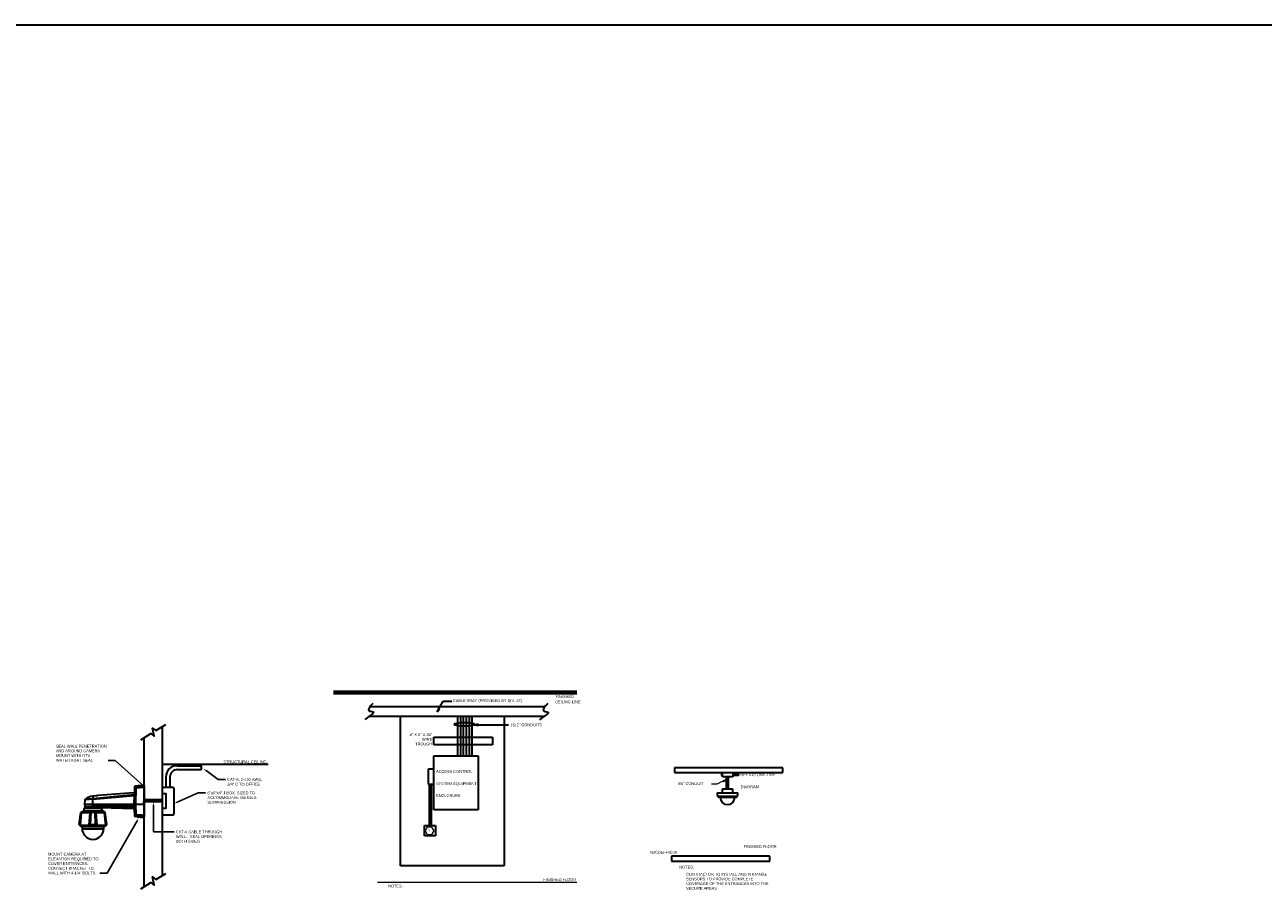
# Model space of a CAD drawing. Header units: inches. Extents: x 19734 to 55198, y -1945 to 10268.
# Tile 14 of 53: x 43579 to 47604, y 388 to 3197. Entities that reach past the tile are written whole.
import ezdxf
from ezdxf import colors
from ezdxf.entities.mleader import LeaderData, LeaderLine
from ezdxf.math import Vec2, Vec3

# ---------------------------------------------------------------- set-up
doc = ezdxf.new("R2010")
doc.units = ezdxf.units.IN
doc.header["$MEASUREMENT"] = 0
for name, color, linetype, lineweight in [('A-DETL-THIN', 7, 'Continuous', 9), ('A-DETL-WIDE', 7, 'Continuous', 70), ('E-ARIAL-TEXT', 7, 'Continuous', 25), ('G-ANNO-NOTE', 7, 'Continuous', 35), ('G-ANNO-SYMB', 7, 'Continuous', 30), ('G-ANNO-TEXT', 7, 'Continuous', 40)]:
    doc.layers.add(name, color=color, linetype=linetype, lineweight=lineweight)
doc.styles.add('Arial', font='arial.ttf', dxfattribs={"height": 0.125})
doc.styles.add('Arial_1', font='arial.ttf', dxfattribs={"height": 9})
doc.styles.add('Arial_2', font='arial.ttf', dxfattribs={"height": 1.5})
doc.styles.add('Arial_6', font='arial.ttf', dxfattribs={"height": 0.125})

# ---------------------------------------------------------------- blocks, each defined once
blk = doc.blocks.new('KET NOTE')
at = {"layer": 'G-ANNO-NOTE', "lineweight": 20}
for p, q in [((25.664, 21.22), (25.592, 21.095)), ((25.592, 21.095), (25.664, 20.97)), ((25.809, 21.22), (25.664, 21.22)), ((25.664, 20.97), (25.809, 20.97)), ((25.809, 21.22), (25.881, 21.095)), ((25.881, 21.095), (25.809, 20.97))]:
    blk.add_line(p, q, dxfattribs=at)

msp = doc.modelspace()

# ---------------------------------------------------------------- hatches: boundary and pattern name
at = {"layer": 'G-ANNO-NOTE'}
for points in [[(44918.97774, 963.92958), (44926.76323, 973.30297), (44923.08782, 975.40047)], [(45040.25235, 922.15605), (45052.25223, 920.04014), (45052.25223, 924.27195)]]:
    msp.add_hatch(color=256, dxfattribs=at).paths.add_polyline_path(points)
at = {"layer": 'G-ANNO-NOTE', "lineweight": 20}
msp.add_hatch(color=256, dxfattribs=at).paths.add_polyline_path([(45857.17083, 743.1859), (45848.49475, 740.51609), (45849.48138, 738.36152)])

# ---------------------------------------------------------------- linework, layer by layer
at = {"layer": 'A-DETL-THIN'}
msp.add_line((45372.64026, 409.49304), (44724.64674, 409.49304), dxfattribs=at)
at = {"layer": 'A-DETL-WIDE'}
msp.add_line((45372.64026, 1027.48686), (44581.85142, 1027.48686), dxfattribs=at)
at = {"layer": 'G-ANNO-NOTE'}
for p, q in [((44918.97774, 963.92958), (44938.91957, 998.87311)), ((44923.08782, 975.40047), (44918.97774, 963.92958)), ((44918.97774, 963.92958), (44926.76323, 973.30297)), ((44926.76323, 973.30297), (44923.08782, 975.40047)), ((44938.91957, 998.87311), (44966.62147, 998.87311)), ((45052.25223, 924.27195), (45040.25235, 922.15605)), ((45040.25235, 922.15605), (45052.25223, 920.04014)), ((45040.25235, 922.15605), (45150.96328, 922.15605)), ((45052.25223, 920.04014), (45052.25223, 924.27195))]:
    msp.add_line(p, q, dxfattribs=at)
at = {"layer": 'G-ANNO-NOTE', "lineweight": 20}
for p, q in [((45827.34309, 729.52703), (45810.6869, 729.52703)), ((45857.17083, 743.1859), (45827.34309, 729.52703)), ((45857.17083, 743.1859), (45848.49475, 740.51609)), ((45848.49475, 740.51609), (45849.48138, 738.36152)), ((45849.48138, 738.36152), (45857.17083, 743.1859))]:
    msp.add_line(p, q, dxfattribs=at)
at = {"layer": 'G-ANNO-NOTE'}
msp.add_lwpolyline([(40009.21969, 3197.01748), (51081.45027, 3197.01748), (51081.45027, -1945.46492), (40009.21969, -1945.46492)], close=True, dxfattribs=at)
at = {"layer": 'G-ANNO-SYMB'}
for p, q in [((44701.85022, 981.84805), (45268.45965, 981.84805)), ((45264.34459, 949.48764), (44697.35026, 949.48764)), ((45265.84458, 949.48764), (44701.85022, 949.48764)), ((44799.87883, 463.4925), (44799.87883, 949.48764)), ((44986.35308, 821.10339), (44986.35308, 949.48764)), ((44995.65299, 821.10339), (44995.65299, 949.48764)), ((45004.9529, 821.10339), (45004.9529, 949.48764)), ((45014.2528, 821.10339), (45014.2528, 949.48764)), ((45023.55271, 821.10339), (45023.55271, 949.48764)), ((45032.85262, 821.10339), (45032.85262, 949.48764)), ((45136.23911, 949.48764), (45136.23911, 463.4925)), ((44026.10391, 432.57265), (44026.10391, 916.52065)), ((43966.89743, 396.53617), (43966.89743, 880.48417)), ((44907.87775, 881.68413), (45098.85196, 881.68413)), ((44907.87775, 857.10303), (44907.87775, 881.68413)), ((45098.85196, 857.10303), (44907.87775, 857.10303)), ((45098.85196, 881.68413), (45098.85196, 857.10303)), ((44907.87775, 821.10339), (45051.87631, 821.10339)), ((44907.87775, 645.87621), (44907.87775, 821.10339)), ((45051.87631, 821.10339), (45051.87631, 645.87621)), ((44026.10391, 793.77016), (44369.83177, 793.77016)), ((44073.90341, 789.37481), (44151.57399, 789.37481)), ((44073.90341, 776.44772), (44151.57399, 776.44772)), ((44907.87775, 777.64089), (44889.87793, 777.64089)), ((44889.87793, 777.64089), (44889.87793, 729.64137)), ((46041.87177, 782.67487), (45690.42228, 782.67487)), ((45690.42228, 782.67487), (45690.42228, 767.17756)), ((45690.42228, 767.17756), (46041.87177, 767.17756)), ((45845.94795, 767.17756), (45880.04634, 767.17756)), ((45845.94795, 753.13168), (45845.94795, 767.17756)), ((45880.04634, 767.17756), (45880.04634, 753.13168)), ((46041.87177, 767.17756), (46041.87177, 782.67487)), ((43965.84198, 724.81135), (43965.84198, 724.10162)), ((44037.25133, 752.72272), (44037.25133, 719.68881)), ((44050.50271, 752.58456), (44050.50271, 719.68881)), ((44889.87793, 729.64137), (44907.87775, 729.64137)), ((44892.8779, 729.64137), (44892.8779, 594.64272)), ((44898.87784, 729.64137), (44898.87784, 594.64272)), ((45845.94795, 764.17675), (45843.26527, 764.17675)), ((45843.26527, 764.17675), (45843.26527, 757.02226)), ((45843.26527, 757.02226), (45845.94795, 757.02226)), ((45845.94795, 757.02226), (45845.94795, 764.17675)), ((45880.04634, 753.13168), (45845.94795, 753.13168)), ((45859.57495, 714.3746), (45859.57495, 753.13168)), ((45865.57489, 714.3746), (45865.57489, 753.13168)), ((45882.72902, 764.17675), (45880.04634, 764.17675)), ((45880.04634, 764.17675), (45880.04634, 757.02226)), ((45880.04634, 757.02226), (45882.72902, 757.02226)), ((45882.72902, 757.02226), (45882.72902, 764.17675)), ((45897.48634, 763.59183), (45882.72902, 763.59183)), ((45897.48634, 757.59189), (45882.72902, 757.59189)), ((43938.73059, 717.43023), (43937.16921, 665.47857)), ((43938.58865, 720.41107), (43938.44671, 720.12718)), ((43938.44671, 720.12718), (43938.44671, 719.5594)), ((43938.44671, 719.5594), (43938.58865, 719.41746)), ((43938.73059, 720.8369), (43938.58865, 720.41107)), ((43938.58865, 719.41746), (43938.58865, 719.13357)), ((43938.58865, 719.13357), (43938.73059, 718.56579)), ((43939.01448, 721.12079), (43938.73059, 720.8369)), ((43938.73059, 718.56579), (43938.73059, 717.43023)), ((43939.29837, 721.54662), (43939.01448, 721.12079)), ((43939.72421, 721.68857), (43939.29837, 721.54662)), ((43940.15004, 721.83051), (43939.72421, 721.68857)), ((43940.43393, 721.97246), (43940.15004, 721.83051)), ((43965.84198, 724.10162), (43940.43393, 721.97246)), ((44026.10391, 719.68881), (44060.69181, 719.68881)), ((44063.12514, 717.25548), (44063.12514, 631.83782)), ((45828.7517, 701.42978), (45896.14387, 701.42978)), ((45830.15678, 688.85689), (45833.13988, 686.7681)), ((45894.73879, 688.85689), (45830.15678, 688.85689)), ((45833.13988, 686.7681), (45891.75569, 686.7681)), ((45845.94795, 701.42978), (45845.94795, 714.3746)), ((45845.94795, 714.3746), (45878.94762, 714.3746)), ((45878.94762, 714.3746), (45878.94762, 701.42978)), ((45891.75569, 686.7681), (45894.73879, 688.85689)), ((43937.16921, 665.47857), (43937.16921, 664.48496)), ((45051.87631, 645.87621), (44907.87775, 645.87621)), ((44026.10391, 629.40448), (44060.69181, 629.40448)), ((44877.87805, 594.64272), (44913.87769, 594.64272)), ((44877.87805, 561.64305), (44877.87805, 594.64272)), ((44913.87769, 594.64272), (44913.87769, 561.64305)), ((44913.87769, 561.64305), (44877.87805, 561.64305)), ((46000.20881, 494.85319), (45680.37133, 494.85319)), ((45680.37133, 494.85319), (45680.37133, 479.35588)), ((46000.20881, 479.35588), (46000.20881, 494.85319)), ((45136.23911, 463.4925), (44799.87883, 463.4925)), ((45680.37133, 479.35588), (46000.20881, 479.35588))]:
    msp.add_line(p, q, dxfattribs=at)
at = {"layer": 'G-ANNO-SYMB', "ltscale": 0.02}
for p, q in [((44026.10391, 677.90919), (43966.89743, 677.90919)), ((44026.10391, 671.93134), (43966.89743, 671.93134))]:
    msp.add_line(p, q, dxfattribs=at)
at = {"layer": 'G-ANNO-SYMB'}
for points in [[(43955.62381, 873.6224), (43988.70598, 893.75811), (43999.12075, 885.42239), (43993.88059, 911.58243), (44004.29536, 903.24671), (44037.37753, 923.38242)], [(43965.98393, 724.6694), (43965.84198, 724.81135), (43960.73198, 724.52746), (43955.62198, 724.24357), (43950.65393, 723.81773), (43945.96976, 723.3919), (43941.42754, 722.96607), (43937.59504, 722.54023), (43937.31115, 722.54023), (43937.02726, 722.39829), (43936.60143, 722.25635), (43936.31754, 722.1144), (43936.17559, 721.83051), (43935.89171, 721.54662), (43935.74976, 721.26273), (43935.60782, 720.97885), (43935.46587, 720.55301), (43935.46587, 720.26912), (43934.89809, 703.51968), (43936.45948, 696.84829), (43936.60143, 695.85468), (43936.74337, 694.86107), (43936.74337, 692.7319)], [(43966.12587, 724.6694), (43966.12587, 673.42746)], [(43932.62698, 701.24857), (43934.33032, 694.86107), (43800.05087, 681.94412), (43800.19282, 680.24079), (43934.33032, 692.7319), (43933.47865, 665.47857), (43933.47865, 664.48496)], [(43809.70309, 691.4544), (43809.13532, 691.4544), (43800.05087, 690.74468), (43800.05087, 681.94412)], [(43809.13532, 691.4544), (43809.13532, 691.59635)], [(43934.89809, 703.51968), (43934.89809, 703.09385), (43934.75615, 702.80996), (43934.61421, 702.52607), (43934.47226, 702.10023), (43934.18837, 701.95829), (43933.90448, 701.6744), (43933.62059, 701.53246), (43933.33671, 701.39051), (43933.05282, 701.24857), (43932.62698, 701.24857), (43816.23254, 692.02218), (43815.66476, 691.88023), (43812.68393, 691.59635), (43809.84504, 691.4544)], [(43936.45948, 696.84829), (43936.45948, 696.42246), (43936.31754, 696.13857), (43936.03365, 695.71273), (43935.74976, 695.42885), (43935.46587, 695.14496), (43935.04004, 695.00301), (43934.75615, 694.86107), (43934.33032, 694.86107), (43934.47226, 694.29329), (43934.47226, 693.72551), (43934.33032, 692.7319), (43936.74337, 692.7319), (43935.89171, 664.48496)], [(43935.46587, 720.26912), (43938.44671, 719.70135)], [(43937.59504, 722.54023), (43940.43393, 721.97246), (43940.57587, 721.40468), (43940.71782, 720.8369), (43940.71782, 719.70135), (43940.85976, 717.43023), (43938.73059, 717.43023)], [(43937.87893, 627.29551), (43937.87893, 626.86968), (43938.02087, 626.44385), (43938.16282, 626.15996), (43938.44671, 625.73412), (43938.73059, 625.45023), (43939.15643, 625.30829), (43939.58226, 625.16635), (43940.00809, 625.0244), (43940.00809, 625.59218), (43940.15004, 626.15996), (43940.15004, 627.29551), (43940.29198, 629.56662), (43939.29837, 663.77523), (43939.29837, 664.05912), (43939.29837, 664.48496), (43939.29837, 665.47857), (43940.85976, 717.43023), (43965.84198, 719.41746), (43965.84198, 724.10162)], [(43965.98393, 723.81773), (43965.84198, 723.95968)], [(43965.84198, 719.41746), (43965.84198, 622.61135)], [(43966.12587, 719.41746), (43965.84198, 719.41746)], [(43966.12587, 722.25635), (43966.55171, 722.25635), (43966.55171, 714.87523), (43966.55171, 714.73329), (43966.40976, 714.59135), (43966.12587, 714.4494)], [(43966.97754, 714.87523), (43966.12587, 714.87523)], [(43966.97754, 712.60412), (43966.69365, 713.45579), (43966.12587, 714.16551)], [(43966.55171, 713.88162), (43966.55171, 626.01801), (43966.12587, 626.01801)], [(43966.55171, 722.1144), (43966.97754, 721.68857), (43966.97754, 626.44385), (43966.55171, 626.01801)], [(43844.43893, 598.13607), (43838.84226, 637.0694), (43838.76115, 637.31273), (43838.59893, 637.47496), (43838.43671, 637.71829), (43838.27448, 637.7994), (43838.92337, 637.7994), (43830.00115, 642.34162), (43770.38448, 642.34162), (43773.06115, 652.15607), (43827.32448, 652.15607), (43830.00115, 642.34162)], [(43773.95337, 653.04829), (43773.46671, 652.72385), (43773.14226, 652.15607)], [(43773.22337, 663.77523), (43773.50726, 656.9619), (43800.05087, 656.9619), (43800.05087, 663.77523), (43800.05087, 664.05912), (43800.05087, 680.09885), (43799.90893, 681.94412), (43800.05087, 682.08607)], [(43799.90893, 681.94412), (43787.27587, 680.80857), (43774.50087, 679.53107), (43774.35893, 679.24718), (43774.07504, 678.96329), (43773.93309, 678.6794), (43773.79115, 678.25357), (43773.79115, 677.82773), (43773.22337, 664.48496), (43965.70004, 664.48496)], [(43773.22337, 663.77523), (43965.84198, 663.77523)], [(43773.50726, 663.91718), (43773.36532, 663.77523)], [(43773.50726, 664.05912), (43965.84198, 664.05912), (43965.84198, 663.77523), (43965.84198, 627.72135), (43965.84198, 623.17912), (43965.84198, 622.75329), (43965.70004, 622.4694), (43965.27421, 622.18551), (43964.13865, 621.75968), (43954.34448, 622.32746), (43964.28059, 621.75968), (43964.28059, 621.90162), (43964.13865, 621.90162)], [(43773.64921, 656.9619), (43773.93309, 655.96829), (43774.78476, 655.11662), (43775.92032, 654.83273)], [(43800.05087, 680.09885), (43787.70171, 679.10523), (43775.35254, 677.96968), (43773.79115, 677.82773)], [(43824.81004, 653.61607), (43775.57559, 653.61607), (43773.95337, 653.04829), (43826.43226, 653.04829), (43824.81004, 653.61607), (43824.48559, 653.69718), (43775.90004, 653.69718), (43775.57559, 653.61607)], [(43774.50087, 664.05912), (43774.50087, 664.48496)], [(43775.92032, 654.69079), (43800.05087, 654.69079), (43800.19282, 654.69079), (43800.05087, 654.69079), (43800.05087, 655.96829)], [(43778.04948, 653.27135), (43777.90754, 653.98107), (43777.33976, 654.54885), (43776.63004, 654.69079)], [(43780.03671, 653.27135), (43779.75282, 653.41329), (43779.61087, 653.69718), (43779.46893, 653.55523), (43779.32698, 653.27135), (43779.32698, 653.69718), (43779.18504, 654.12301), (43778.90115, 654.4069), (43778.47532, 654.54885), (43778.04948, 654.69079)], [(43778.19143, 652.84551), (43778.61726, 652.41968)], [(43805.44476, 654.69079), (43805.30282, 654.54885), (43805.16087, 654.4069), (43805.16087, 653.27135), (43804.73504, 653.55523), (43804.30921, 653.55523), (43800.19282, 653.69718), (43779.61087, 653.69718), (43779.46893, 653.98107), (43779.18504, 654.4069), (43778.75921, 654.69079), (43778.33337, 654.69079)], [(43778.61726, 652.27773), (43780.17865, 652.27773), (43780.17865, 652.41968), (43780.32059, 652.56162), (43780.32059, 652.84551), (43779.89476, 652.84551), (43779.32698, 652.84551), (43779.32698, 652.56162), (43779.46893, 652.41968), (43779.61087, 652.41968), (43779.75282, 652.27773), (43779.89476, 652.56162), (43779.89476, 652.84551), (43779.89476, 652.98746), (43780.03671, 653.1294), (43780.03671, 653.27135), (43804.16726, 653.27135), (43804.30921, 653.27135), (43804.45115, 653.1294), (43804.59309, 652.98746), (43804.59309, 652.84551), (43804.73504, 652.56162), (43805.01893, 652.27773), (43804.87698, 652.41968), (43804.73504, 652.56162), (43804.73504, 652.70357), (43804.73504, 652.84551), (43804.59309, 652.84551)], [(43780.17865, 652.41968), (43780.60448, 652.70357)], [(43780.60448, 652.84551), (43780.32059, 652.84551), (43780.32059, 653.1294), (43780.46254, 653.27135)], [(43780.60448, 652.56162), (43780.60448, 652.84551), (43780.60448, 653.27135), (43780.74643, 653.27135)], [(43785.14671, 653.27135), (43785.14671, 652.70357), (43782.30782, 652.70357), (43782.30782, 653.27135)], [(43782.30782, 652.70357), (43782.59171, 652.27773), (43784.86282, 652.27773), (43785.14671, 652.70357)], [(43933.47865, 663.77523), (43933.76254, 656.39412), (43905.79948, 656.53607), (43903.81226, 656.53607), (43800.05087, 656.9619), (43800.05087, 657.10385), (43800.05087, 656.39412), (43800.05087, 655.96829), (43800.19282, 654.69079)], [(43800.05087, 654.69079), (43800.05087, 654.54885), (43800.19282, 653.69718)], [(43800.19282, 656.9619), (43800.19282, 656.25218), (43800.19282, 655.96829)], [(43824.60726, 653.98107), (43819.49726, 654.26496), (43819.07143, 654.26496), (43815.66476, 654.4069), (43810.55476, 654.54885), (43805.44476, 654.69079), (43804.45115, 654.69079), (43800.19282, 654.69079), (43933.33671, 654.12301), (43933.76254, 654.12301), (43934.18837, 653.98107), (43934.61421, 653.83912), (43935.04004, 653.55523), (43935.32393, 653.1294), (43935.46587, 652.84551), (43935.60782, 652.41968), (43935.74976, 651.99385), (43934.04643, 648.44523), (43934.89809, 626.58579), (43935.18198, 625.59218), (43935.89171, 624.88246), (43936.88532, 624.45662)], [(43804.45115, 654.69079), (43804.45115, 654.54885), (43804.30921, 654.4069), (43804.30921, 653.55523), (43804.30921, 653.41329), (43804.16726, 653.27135), (43804.45115, 653.1294), (43804.59309, 652.98746), (43804.59309, 652.84551), (43804.59309, 652.70357), (43804.87698, 652.41968), (43805.01893, 652.41968), (43804.87698, 652.41968)], [(43805.30282, 652.84551), (43804.73504, 652.84551), (43804.59309, 652.98746), (43804.59309, 653.1294), (43804.45115, 653.27135), (43804.30921, 653.27135)], [(43818.07782, 652.84551), (43817.93587, 652.84551), (43817.79393, 652.41968), (43817.65198, 652.41968), (43817.51004, 652.27773), (43805.01893, 652.27773), (43804.73504, 652.41968), (43804.59309, 652.56162)], [(43805.01893, 652.41968), (43805.16087, 652.41968)], [(43819.07143, 654.26496), (43818.64559, 654.26496), (43818.21976, 653.98107), (43818.07782, 653.55523), (43817.93587, 653.1294), (43817.93587, 652.84551), (43805.30282, 652.84551), (43805.16087, 652.98746), (43805.16087, 653.27135), (43811.54837, 653.1294), (43817.93587, 652.84551), (43818.07782, 653.1294), (43818.21976, 653.27135), (43818.36171, 653.55523), (43818.50365, 653.55523), (43822.47809, 653.41329), (43823.47171, 653.41329), (43824.60726, 653.98107), (43931.77532, 650.71635), (43933.33671, 654.12301), (43933.47865, 654.4069), (43933.62059, 654.69079), (43933.76254, 655.25857), (43933.76254, 656.39412), (43936.03365, 656.39412)], [(43805.16087, 652.70357), (43805.16087, 652.84551)], [(43805.16087, 652.27773), (43805.16087, 652.56162), (43805.30282, 652.70357)], [(43817.93587, 652.70357), (43817.93587, 652.84551), (43817.93587, 652.70357), (43817.51004, 652.41968)], [(43817.93587, 652.56162), (43817.79393, 652.41968), (43817.65198, 652.27773)], [(43818.07782, 653.1294), (43818.21976, 653.27135), (43818.21976, 653.41329)], [(43818.07782, 652.98746), (43818.07782, 653.1294), (43818.07782, 653.27135)], [(43823.32976, 653.41329), (43823.04587, 653.27135), (43818.21976, 653.27135), (43818.36171, 653.41329), (43818.50365, 653.55523), (43818.64559, 653.83912), (43818.92948, 654.12301), (43819.21337, 654.26496), (43819.49726, 654.26496)], [(43827.24337, 652.15607), (43826.91893, 652.72385), (43826.43226, 653.04829)], [(43933.47865, 664.05912), (43933.47865, 663.77523), (43935.89171, 663.77523), (43936.03365, 656.39412), (43936.03365, 652.98746), (43935.89171, 652.41968), (43935.74976, 651.99385)], [(43934.04643, 664.05912), (43934.04643, 664.48496)], [(43939.29837, 663.77523), (43937.16921, 663.77523), (43938.16282, 629.56662), (43938.16282, 628.43107), (43938.02087, 627.86329), (43938.02087, 627.5794), (43937.87893, 627.43746), (43937.87893, 627.29551), (43934.89809, 626.58579)], [(43936.03365, 664.05912), (43935.89171, 663.91718), (43935.89171, 663.77523)], [(43936.60143, 664.05912), (43936.60143, 664.48496)], [(43937.31115, 664.05912), (43937.16921, 663.91718), (43937.16921, 663.77523)], [(43938.02087, 664.05912), (43938.02087, 664.48496)], [(43965.84198, 665.19468), (43966.12587, 665.19468), (43966.12587, 622.89523), (43966.12587, 622.75329), (43966.12587, 622.61135), (43965.98393, 622.32746), (43965.84198, 622.32746), (43965.55809, 622.32746), (43965.84198, 622.32746), (43965.84198, 622.4694), (43965.84198, 622.61135), (43965.84198, 622.75329)], [(43965.70004, 664.6269), (43965.84198, 664.76885), (43965.98393, 673.42746)], [(43965.84198, 673.42746), (43965.98393, 673.42746), (43965.98393, 673.5694)], [(43965.98393, 665.19468), (43965.84198, 665.33662)], [(43965.98393, 663.77523), (43965.84198, 663.91718)], [(43966.12587, 663.77523), (43965.84198, 663.77523)], [(43762.43559, 636.3394), (43762.03004, 636.3394), (43756.59559, 597.73051), (43756.27115, 597.97385), (43756.10893, 598.05496), (43756.02782, 598.13607), (43755.94671, 598.13607), (43755.13559, 598.13607), (43760.89448, 637.0694), (43761.54337, 637.0694), (43761.62448, 637.31273), (43761.70559, 637.47496), (43761.86782, 637.71829), (43762.11115, 637.7994), (43762.35448, 637.96162), (43762.67893, 638.04273), (43762.92226, 638.12385), (43763.08448, 638.12385), (43791.31115, 638.12385), (43791.31115, 637.96162), (43791.23004, 637.71829), (43791.23004, 637.31273), (43791.55448, 637.31273), (43791.71671, 637.23162), (43791.87893, 637.15051), (43791.96004, 637.39385), (43792.12226, 637.55607), (43792.28448, 637.7994), (43792.52782, 637.96162)], [(43755.94671, 598.13607), (43761.54337, 637.0694), (43762.11115, 637.15051), (43762.03004, 636.3394), (43758.13671, 596.35162), (43758.38004, 596.27051), (43758.46115, 596.1894), (43758.54226, 596.1894), (43762.43559, 636.3394), (43762.51671, 637.31273), (43791.23004, 637.31273), (43791.14893, 636.3394), (43791.79782, 636.3394), (43790.33782, 597.73051), (43790.58115, 597.89273), (43790.90559, 598.05496), (43791.23004, 598.13607), (43791.63559, 598.13607), (43808.75004, 598.13607), (43809.15559, 598.13607), (43809.48004, 598.05496), (43809.80448, 597.89273), (43810.04782, 597.73051), (43808.50671, 636.3394), (43809.23671, 636.3394), (43812.48115, 596.1894), (43841.84337, 596.1894), (43837.95004, 636.3394), (43837.86893, 637.31273), (43837.95004, 637.31273), (43838.11226, 637.23162), (43838.27448, 637.15051), (43838.27448, 637.55607), (43838.19337, 637.7994), (43838.11226, 637.88051), (43838.03115, 637.96162)], [(43758.54226, 596.1894), (43787.90448, 596.1894), (43791.14893, 636.3394)], [(43761.54337, 637.7994), (43761.13782, 637.47496), (43760.97559, 637.0694)], [(43762.11115, 637.7994), (43761.46226, 637.7994), (43770.38448, 642.34162)], [(43763.08448, 638.12385), (43762.84115, 637.96162), (43762.67893, 637.7994), (43762.59782, 637.55607), (43762.51671, 637.31273), (43762.43559, 637.31273), (43762.27337, 637.23162), (43762.11115, 637.15051), (43762.11115, 637.55607), (43762.19226, 637.7994), (43762.27337, 637.88051), (43762.35448, 637.96162)], [(43807.37115, 637.7994), (43807.45226, 637.63718), (43807.45226, 637.0694), (43792.85226, 637.0694), (43792.36559, 637.0694), (43791.87893, 637.15051), (43791.79782, 636.3394), (43788.55337, 596.35162), (43788.39115, 596.27051), (43788.22893, 596.27051), (43788.06671, 596.1894), (43787.90448, 596.1894)], [(43793.01448, 637.7994), (43792.77115, 637.88051), (43792.52782, 637.96162), (43792.28448, 638.04273), (43791.96004, 638.12385), (43791.31115, 638.12385)], [(43809.23671, 636.3394), (43809.15559, 637.31273), (43837.86893, 637.31273), (43837.78782, 637.55607), (43837.70671, 637.7994), (43837.54448, 637.96162), (43837.30115, 638.12385), (43809.07448, 638.12385), (43808.42559, 638.12385), (43808.10115, 638.04273), (43807.85782, 637.96162), (43807.69559, 637.88051), (43807.53337, 637.88051), (43807.37115, 637.7994), (43793.01448, 637.7994), (43792.93337, 637.63718), (43792.93337, 637.47496), (43792.85226, 637.0694), (43791.63559, 598.13607)], [(43808.75004, 598.13607), (43807.45226, 637.0694), (43808.26337, 637.0694), (43808.50671, 637.15051), (43808.50671, 636.3394), (43811.83226, 596.35162), (43811.99448, 596.27051), (43812.15671, 596.27051), (43812.31893, 596.1894), (43812.48115, 596.1894)], [(43809.07448, 638.12385), (43809.07448, 637.96162), (43809.15559, 637.71829), (43809.15559, 637.31273), (43808.83115, 637.31273), (43808.66893, 637.23162), (43808.50671, 637.15051), (43808.42559, 637.39385), (43808.26337, 637.55607), (43808.10115, 637.7994), (43807.85782, 637.96162)], [(43838.27448, 637.7994), (43838.03115, 637.96162), (43837.70671, 638.04273), (43837.46337, 638.12385), (43837.30115, 638.12385)], [(43837.95004, 636.3394), (43838.35559, 636.3394), (43843.79004, 597.73051), (43844.11448, 597.97385), (43844.27671, 598.05496), (43844.35782, 598.13607), (43844.43893, 598.13607), (43845.25004, 598.13607), (43844.43893, 597.16273), (43843.62782, 597.16273)], [(43845.25004, 598.13607), (43839.49115, 637.0694), (43838.84226, 637.0694), (43838.27448, 637.15051), (43838.35559, 636.3394), (43842.16782, 596.35162), (43842.00559, 596.27051), (43841.92448, 596.1894), (43841.84337, 596.1894)], [(43839.41004, 637.0694), (43839.24782, 637.47496), (43838.84226, 637.7994)], [(43953.20893, 623.46301), (43952.64115, 623.46301), (43951.50559, 623.46301), (43951.22171, 623.60496), (43948.38282, 623.60496), (43948.09893, 623.7469), (43945.54393, 623.7469), (43945.26004, 623.7469), (43944.97615, 623.7469), (43944.83421, 623.7469), (43944.69226, 623.7469), (43943.98254, 623.7469), (43941.00171, 624.03079), (43937.02726, 624.31468), (43940.00809, 625.0244), (43946.39559, 624.45662), (43952.92504, 624.03079), (43959.31254, 623.46301), (43965.84198, 623.17912)], [(43966.12587, 627.72135), (43965.84198, 627.72135), (43959.45448, 628.14718), (43953.06698, 628.57301), (43946.67948, 628.99885), (43940.29198, 629.56662), (43938.16282, 629.56662)], [(43964.28059, 621.75968), (43964.13865, 621.75968), (43964.28059, 621.75968), (43952.92504, 622.32746), (43951.50559, 622.4694), (43950.37004, 622.61135), (43948.52476, 622.61135), (43947.81504, 622.75329), (43946.25365, 622.75329), (43945.96976, 622.89523), (43944.97615, 622.89523), (43944.55032, 622.89523), (43944.40837, 623.03718), (43944.12448, 623.03718), (43943.98254, 623.7469), (43943.98254, 623.88885)], [(43943.98254, 623.7469), (43945.40198, 623.7469), (43949.80226, 623.60496), (43954.20254, 623.32107), (43954.77032, 623.32107), (43965.27421, 622.75329), (43965.27421, 622.61135), (43965.27421, 622.4694), (43965.41615, 622.4694), (43965.41615, 622.61135), (43965.41615, 622.4694), (43965.55809, 622.61135), (43965.70004, 622.75329)], [(43954.34448, 622.61135), (43950.08615, 622.89523), (43945.96976, 622.89523), (43945.68587, 622.89523), (43944.55032, 622.89523), (43944.40837, 623.03718), (43944.26643, 623.03718), (43945.96976, 623.03718), (43950.08615, 622.89523), (43954.20254, 622.61135), (43964.28059, 622.04357), (43954.34448, 622.61135), (43954.20254, 622.61135), (43954.20254, 622.75329), (43949.23448, 623.03718), (43946.67948, 623.03718), (43945.40198, 623.17912), (43944.12448, 623.03718)], [(43945.11809, 623.7469), (43944.97615, 623.7469), (43945.40198, 623.7469), (43945.26004, 623.7469)], [(43945.54393, 623.7469), (43945.54393, 623.88885)], [(43945.82782, 623.03718), (43945.82782, 622.89523), (43946.25365, 622.89523), (43946.39559, 622.89523), (43946.39559, 623.03718)], [(43945.96976, 622.89523), (43950.22809, 622.61135), (43954.34448, 622.32746), (43954.48643, 622.61135), (43954.48643, 622.4694)], [(43946.39559, 622.89523), (43946.53754, 622.89523), (43946.67948, 622.89523), (43946.82143, 622.89523), (43946.96337, 622.89523), (43947.24726, 622.89523), (43947.38921, 622.89523), (43947.53115, 622.89523), (43947.67309, 622.89523), (43948.09893, 622.89523), (43948.52476, 622.89523), (43948.95059, 622.89523), (43949.23448, 622.89523), (43949.80226, 622.89523), (43950.08615, 622.89523), (43950.37004, 622.75329), (43950.93782, 622.75329), (43951.22171, 622.75329), (43951.64754, 622.75329), (43951.93143, 622.75329), (43952.35726, 622.75329), (43952.64115, 622.75329), (43953.06698, 622.75329), (43953.49282, 622.61135), (43953.77671, 622.61135), (43954.34448, 622.61135), (43954.34448, 622.75329)], [(43954.20254, 623.46301), (43954.20254, 623.32107), (43954.20254, 622.75329), (43964.28059, 622.18551), (43964.28059, 622.04357), (43964.42254, 622.04357), (43965.13226, 622.32746), (43965.27421, 622.4694), (43965.13226, 622.32746), (43964.99032, 622.18551), (43964.70643, 622.18551), (43964.56448, 622.04357), (43964.28059, 622.04357), (43964.28059, 622.18551), (43964.28059, 622.04357), (43964.13865, 622.04357), (43964.13865, 622.18551)], [(43954.34448, 622.32746), (43954.34448, 622.4694)], [(43954.77032, 623.46301), (43954.77032, 623.32107), (43965.27421, 622.75329), (43965.27421, 622.61135), (43965.27421, 622.75329), (43965.27421, 622.89523)], [(43964.13865, 622.04357), (43964.28059, 622.04357), (43964.84837, 622.18551), (43965.27421, 622.4694), (43964.70643, 622.18551), (43964.28059, 622.18551), (43964.42254, 622.18551)], [(43965.70004, 622.61135), (43965.70004, 622.4694), (43965.41615, 622.18551), (43965.41615, 622.04357), (43965.27421, 622.04357), (43964.42254, 621.75968), (43964.28059, 621.75968), (43964.56448, 622.04357)], [(43964.28059, 621.90162), (43964.28059, 621.75968), (43964.84837, 621.75968), (43965.13226, 621.90162), (43965.27421, 622.04357), (43965.41615, 622.18551), (43965.41615, 622.32746), (43965.41615, 622.18551), (43965.41615, 622.32746)], [(43964.28059, 622.18551), (43964.28059, 622.04357)], [(43965.27421, 622.75329), (43965.84198, 622.75329), (43965.98393, 622.75329), (43966.12587, 622.89523)], [(43965.55809, 622.61135), (43965.41615, 622.61135), (43965.41615, 622.75329), (43965.27421, 622.61135), (43965.41615, 622.61135), (43965.41615, 622.4694), (43965.70004, 622.4694), (43965.55809, 622.4694)], [(43965.27421, 622.4694), (43965.27421, 622.61135)], [(43965.41615, 622.61135), (43965.41615, 622.4694), (43965.27421, 622.4694)], [(43965.41615, 622.61135), (43965.41615, 622.4694)], [(43965.84198, 623.32107), (43965.98393, 623.46301)], [(43965.84198, 622.32746), (43965.84198, 622.4694), (43965.98393, 622.61135)], [(43966.12587, 622.61135), (43965.84198, 622.61135)], [(43965.98393, 622.75329), (43966.12587, 622.75329)], [(43966.97754, 628.8569), (43966.55171, 628.43107), (43966.12587, 628.43107)], [(43757.08226, 596.9194), (43757.00115, 597.00051), (43756.75782, 597.16273), (43755.94671, 597.16273), (43755.13559, 598.13607)], [(43756.10893, 597.08162), (43756.83893, 597.08162), (43756.92004, 597.08162), (43757.00115, 597.00051), (43757.08226, 596.9194), (43757.08226, 596.83829), (43756.19004, 596.83829)], [(43843.54671, 597.08162), (43843.62782, 597.16273), (43843.54671, 597.08162), (43843.46559, 597.08162), (43843.30337, 596.9194), (43843.30337, 596.83829), (43844.19559, 596.83829), (43841.68115, 593.9994), (43758.70448, 593.9994), (43756.19004, 596.83829), (43756.19004, 597.08162)], [(43756.59559, 597.81162), (43757.97448, 596.67607), (43758.21782, 596.43273)], [(43756.83893, 597.08162), (43756.75782, 597.16273)], [(43757.40671, 596.67607), (43757.16337, 596.9194), (43757.56893, 596.59496)], [(43757.40671, 596.75718), (43757.89337, 596.35162), (43758.21782, 596.02718)], [(43757.56893, 596.51385), (43758.29893, 595.86496)], [(43758.29893, 596.02718), (43758.86671, 595.54051), (43758.94782, 595.4594)], [(43758.29893, 595.78385), (43758.70448, 595.4594)], [(43759.19115, 595.21607), (43758.78559, 595.54051), (43758.78559, 595.4594), (43758.94782, 595.37829), (43759.11004, 595.29718), (43759.27226, 595.21607), (43759.35337, 595.13496), (43759.43448, 595.13496), (43759.43448, 594.89162), (43788.87782, 594.89162), (43788.87782, 595.21607)], [(43758.86671, 595.4594), (43759.11004, 595.21607), (43759.27226, 595.21607), (43759.35337, 595.13496), (43788.14782, 595.13496), (43788.14782, 595.21607), (43788.47226, 595.21607), (43788.71559, 595.21607), (43788.95893, 595.37829), (43789.04004, 595.4594), (43789.20226, 595.54051), (43790.01337, 596.10829)], [(43759.11004, 595.21607), (43759.35337, 594.97273)], [(43759.43448, 595.13496), (43759.35337, 595.13496)], [(43808.66893, 597.08162), (43808.58782, 597.08162), (43808.58782, 597.16273), (43791.71671, 597.16273), (43791.47337, 597.08162), (43791.31115, 597.00051), (43791.06782, 596.9194), (43791.06782, 596.83829), (43791.14893, 596.9194), (43791.06782, 596.83829), (43790.66226, 596.51385), (43790.17559, 596.1894), (43789.77004, 595.86496), (43789.36448, 595.54051), (43789.28337, 595.4594), (43789.04004, 595.29718), (43788.79671, 595.21607), (43788.47226, 595.13496), (43788.14782, 595.13496), (43759.43448, 595.13496), (43759.51559, 595.13496)], [(43759.43448, 594.97273), (43759.51559, 594.89162)], [(43760.08337, 593.9994), (43764.30115, 592.05273), (43836.08448, 592.05273), (43840.30226, 593.9994)], [(43764.46337, 592.05273), (43764.70671, 584.18496), (43835.67893, 584.18496), (43835.92226, 592.05273)], [(43788.47226, 596.43273), (43790.25671, 597.73051)], [(43788.79671, 594.89162), (43789.28337, 595.21607)], [(43789.20226, 595.21607), (43789.68893, 595.54051)], [(43789.20226, 595.54051), (43789.20226, 595.4594), (43789.28337, 595.4594)], [(43789.68893, 595.4594), (43790.98671, 596.43273)], [(43789.93226, 596.10829), (43790.33782, 596.43273)], [(43790.41893, 596.35162), (43790.82448, 596.67607)], [(43790.82448, 596.75718), (43790.98671, 596.9194)], [(43790.98671, 596.51385), (43791.23004, 596.67607), (43791.39226, 596.83829)], [(43840.95115, 594.89162), (43840.95115, 595.13496), (43812.23782, 595.13496), (43812.15671, 595.13496), (43811.91337, 595.13496), (43811.58893, 595.21607), (43811.34559, 595.29718), (43811.10226, 595.4594), (43810.61559, 595.78385), (43810.21004, 596.10829), (43809.80448, 596.43273), (43809.31782, 596.83829), (43809.23671, 596.9194), (43809.15559, 596.9194), (43808.99337, 597.00051), (43808.83115, 597.08162), (43808.58782, 597.08162), (43791.79782, 597.08162), (43791.55448, 597.08162), (43791.39226, 597.00051), (43791.23004, 596.9194), (43791.14893, 596.9194), (43791.14893, 596.83829)], [(43808.75004, 597.08162), (43808.91226, 597.08162), (43808.91226, 596.83829), (43791.47337, 596.83829), (43791.47337, 597.08162)], [(43791.79782, 597.08162), (43791.71671, 597.16273)], [(43809.23671, 596.9194), (43809.31782, 596.83829), (43809.31782, 596.9194), (43809.15559, 597.00051), (43808.91226, 597.08162)], [(43808.99337, 596.83829), (43809.15559, 596.67607), (43809.39893, 596.51385), (43810.77782, 595.54051)], [(43809.39893, 596.9194), (43809.96671, 596.43273)], [(43810.04782, 596.43273), (43810.37226, 596.1894)], [(43810.12893, 597.73051), (43811.91337, 596.43273)], [(43810.37226, 596.10829), (43810.77782, 595.78385)], [(43810.69671, 595.86496), (43811.18337, 595.54051), (43811.34559, 595.37829), (43811.58893, 595.29718), (43811.83226, 595.21607)], [(43810.69671, 595.4594), (43811.02115, 595.29718)], [(43810.94004, 595.37829), (43811.50782, 594.97273)], [(43811.10226, 595.4594), (43811.18337, 595.4594)], [(43811.50782, 595.21607), (43811.50782, 594.89162), (43840.95115, 594.89162), (43841.03226, 594.89162)], [(43811.91337, 595.21607), (43811.99448, 595.21607), (43812.23782, 595.21607)], [(43812.15671, 595.13496), (43840.87004, 595.13496), (43841.03226, 595.13496), (43841.11337, 595.21607), (43841.27559, 595.29718), (43841.43782, 595.37829), (43841.51893, 595.4594), (43841.60004, 595.4594), (43841.27559, 595.29718), (43841.11337, 595.21607), (43840.95115, 595.13496), (43840.87004, 595.13496)], [(43840.95115, 594.97273), (43841.27559, 595.21607)], [(43841.35671, 595.21607), (43842.16782, 595.86496)], [(43841.60004, 595.54051), (43842.00559, 595.86496)], [(43841.92448, 595.86496), (43842.24893, 596.10829), (43842.97893, 596.75718)], [(43842.16782, 596.43273), (43842.41115, 596.67607), (43843.79004, 597.81162)], [(43842.16782, 595.78385), (43842.89782, 596.51385), (43843.30337, 596.83829), (43843.38448, 596.9194)], [(43843.06004, 596.75718), (43843.22226, 596.9194)], [(43843.22226, 597.00051), (43843.22226, 596.9194), (43843.30337, 596.9194), (43843.38448, 597.00051), (43843.46559, 597.08162), (43843.54671, 597.08162), (43844.35782, 597.08162)], [(43844.19559, 596.83829), (43844.19559, 597.08162)], [(43955.62381, 389.6744), (43988.70598, 409.81011), (43999.12075, 401.47439), (43993.88059, 427.63443), (44004.29536, 419.29871), (44037.37753, 439.43442)]]:
    msp.add_lwpolyline(points, dxfattribs=at)
for points in [[(44026.10391, 699.19818), (44037.1009, 699.19818), (44037.1009, 649.89511), (44026.10391, 649.89511)], [(43779.32698, 652.84551), (43779.32698, 653.27135), (43778.04948, 653.27135), (43778.04948, 652.84551)], [(43804.59309, 652.98746), (43804.59309, 652.84551)], [(43818.07782, 652.98746), (43818.07782, 652.84551)], [(43954.77032, 623.32107), (43954.06059, 623.32107), (43953.63476, 623.46301), (43952.64115, 623.46301), (43951.78948, 623.46301), (43951.50559, 623.60496), (43951.07976, 623.60496), (43950.65393, 623.60496), (43950.37004, 623.60496), (43950.08615, 623.60496), (43949.66032, 623.60496), (43949.37643, 623.60496), (43949.09254, 623.60496), (43948.80865, 623.7469), (43948.52476, 623.7469), (43948.24087, 623.7469), (43947.95698, 623.7469), (43947.67309, 623.7469), (43947.38921, 623.7469), (43947.24726, 623.7469), (43946.96337, 623.7469), (43946.82143, 623.7469), (43946.53754, 623.7469), (43946.39559, 623.7469), (43946.25365, 623.7469), (43946.11171, 623.7469), (43945.96976, 623.7469), (43945.82782, 623.7469), (43945.68587, 623.7469), (43945.54393, 623.7469), (43945.40198, 623.7469), (43945.40198, 623.88885), (43945.40198, 623.7469), (43949.23448, 623.60496), (43953.20893, 623.46301), (43953.91865, 623.32107)], [(43954.20254, 622.32746), (43954.34448, 622.32746), (43954.20254, 622.32746), (43950.08615, 622.61135), (43945.96976, 622.89523), (43945.68587, 622.89523), (43945.82782, 622.89523), (43949.51837, 622.61135), (43954.06059, 622.32746)], [(43965.55809, 622.75329), (43965.55809, 622.61135), (43965.41615, 622.4694), (43965.27421, 622.4694), (43965.27421, 622.61135), (43965.27421, 622.4694)], [(43965.41615, 622.61135), (43965.41615, 622.4694)], [(43757.08226, 596.9194), (43757.16337, 596.9194)]]:
    msp.add_lwpolyline(points, close=True, dxfattribs=at)
msp.add_circle((45897.48634, 759.09187), 1.49998, dxfattribs=at)
for centre, radius, start, end in [((44073.90341, 752.72272), 36.65208, 90, 180), ((44073.68032, 753.26131), 23.18749, 89.44874553, 181.67244887), ((44154.13371, 786.14304), 4.12268, 128.38088454, 231.61911546), ((44149.01428, 786.14304), 4.12268, 308.38088454, 51.61911546), ((44149.01428, 779.67949), 4.12268, 308.38088454, 51.61911546), ((45897.48634, 762.09184), 1.49999, 270, 90), ((43803.66846, 647.78767), 43.10906, 94.81375752, 132.57851557), ((44060.69181, 717.25548), 2.43333, 0, 90), ((45877.71088, 700.53625), 48.96734, 178.95444089, 193.79881271), ((45862.44779, 686.7681), 23.99976, 180, 0), ((45847.18469, 700.53625), 48.96734, 346.20118729, 1.04555911), ((43931.70434, 648.37426), 2.34316, 1.73570459, 88.26429541), ((44060.69181, 631.83782), 2.43333, 270, 0), ((43800.19282, 585.46524), 35.5092, 182.06625173, 357.93374827)]:
    msp.add_arc(centre, radius, start, end, dxfattribs=at)
msp.add_ellipse((45007.53319, 923.68371), major_axis=(-33.6561, 0), ratio=0.1782719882, dxfattribs=at)
for points in [[(44710.2924, 991.85002), (44688.74535, 970.30297), (44703.88336, 964.40004), (44721.51649, 964.40004), (44690.52065, 945.54113), (44684.0838, 939.10428)], [(45278.10554, 991.49395), (45256.5585, 969.9469), (45271.6965, 964.04397), (45289.32963, 964.04397), (45258.3338, 945.18505), (45251.89695, 938.74821)]]:
    msp.add_open_spline(points, degree=3, knots=[0, 0, 0, 0, 0.29793562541, 0.62277018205, 0.91452514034, 0.91452514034, 0.91452514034, 0.91452514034], dxfattribs=at)

# ---------------------------------------------------------------- block references
at = {"layer": 'E-ARIAL-TEXT', "xscale": 96.000003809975, "yscale": 96.000003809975, "zscale": 96.000003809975}
msp.add_blockref('KET NOTE', (42423.03698, -1447.57824), dxfattribs=at)

# ---------------------------------------------------------------- texts
at = {"layer": 'G-ANNO-NOTE', "char_height": 9.125}
for s, insert, width, attachment_point, style in [('CABLE TRAY (PROVIDED BY DIV. 27)', (44969.89041, 1005.34193), 306.4753634, 1, 'Arial_1'), ('FINISHED ', (45303.77653, 1018.16881), 71.5072849, 1, 'Arial_1'), ('CEILING LINE', (45302.0297, 1001.26432), 99.3830062, 1, 'Arial_1'), ('(3) 2" CONDUITS', (45158.64321, 926.656), 121.8047819, 1, 'Arial_1'), ('\\pxqr;8" X 8" X 36" WIRE TROUGH', (44817.60986, 894.9056), 84.9250028, 1, 'Arial_1'), ('STRUCTURAL CEILING', (44224.28187, 801.79111), 161.1663619, 4, 'Arial'), ('ACCESS CONTROL ', (44915.14851, 774.95907), 147.8625214, 1, 'Arial_1'), ('SYSTEM EQUIPMENT ', (44915.15986, 735.68019), 163.6183638, 1, 'Arial_1'), ('ENCLOSURE', (44915.36497, 696.90185), 96.3530365, 1, 'Arial_1'), ('1', (44889.12517, 583.56159), 8.9687103, 1, 'Arial_2'), ('FINISHED FLOOR', (45263.48148, 423.81477), 129.0767092, 1, 'Arial_1')]:
    msp.add_mtext(s, dxfattribs=dict(at, insert=insert, width=width, attachment_point=attachment_point, style=style))
at = {"layer": 'G-ANNO-NOTE', "lineweight": 20, "char_height": 9.125, "attachment_point": 1, "style": 'Arial_6'}
for s, insert, width in [('3/4" CONDUIT', (45700.46822, 735.70869), 113.6238637), ('SEE IDS ONE-LINE ', (45904.19879, 764.44323), 112.7148728), ('DIAGRAM', (45905.20786, 725.32316), 56.7210328), ('FINISHED FLOOR', (45914.87692, 531.45371), 102.1705783), ('NOTES:', (45706.22511, 464.15273), 45.4495455), ('CONTRACTOR TO INSTALL AND ARRANGE SENSORS TO PROVIDE COMPLETE COVERAGE OF THE ENTRANCES INTO THE SECURE AREAS', (45727.96214, 441.15149), 283.9992645)]:
    msp.add_mtext(s, dxfattribs=dict(at, insert=insert, width=width))
at = {"layer": 'G-ANNO-NOTE', "insert": (45610.09449, 512.62005), "char_height": 9.125, "attachment_point": 1, "style": 'Arial'}
msp.add_mtext_dynamic_manual_height_columns('ABCDEFHIGJK', width=144.4357704, gutter_width=60, heights=[0], dxfattribs=at)
at = {"layer": 'G-ANNO-TEXT', "color": 7, "lineweight": 20, "insert": (44759.42322, 402.8408), "char_height": 9.125, "width": 45.4495473, "attachment_point": 1, "style": 'Arial_6'}
msp.add_mtext('NOTES:', dxfattribs=at)

# ---------------------------------------------------------------- leaders
at = {"layer": 'G-ANNO-NOTE'}
ml = msp.add_multileader_mtext('Standard', dxfattribs=at)
ml.set_content('SEAL WALL PENETRATION AND AROUND CAMERA MOUNT WITH RTV WATERTIGHT SEAL', color=256, style='Arial')
ml.set_leader_properties()
ml.build(insert=Vec2(0, 0))
ml.multileader.update_dxf_attribs({"text_right_attachment_type": 3, "dogleg_length": 0.36, "arrow_head_size": 11.5})
ctx = ml.context
ctx.base_point, ctx.char_height, ctx.arrow_head_size, ctx.landing_gap_size, ctx.plane_origin = Vec3(43673.69485, 852.568), 9.125, 11.5, 6, Vec3(43756.64675, 758.15754)
ctx.right_attachment = 3
notes = []
notes.append((ctx, [(0, (1, 1, 0), (43872.8007, 806.30189), (-1, 0), 23.67125, [(1, [(43966.37509, 674.57643), (43966.08632, 722.28957)], 0, [])])]))
ctx.mtext.insert, ctx.mtext.width, ctx.mtext.flow_direction = Vec3(43679.69485, 857.20831), 183.6343251, 5
ml = msp.add_multileader_mtext('Standard', dxfattribs=at)
ml.set_content('CAT-6, 2-#20 AWG, 3/4" C TO OFFICE', color=256, style='Arial')
ml.set_leader_properties()
ml.build(insert=Vec2(0, 0))
ml.multileader.update_dxf_attribs({"text_right_attachment_type": 3, "dogleg_length": 0.36, "arrow_head_size": 11.5})
ctx = ml.context
ctx.base_point, ctx.char_height, ctx.arrow_head_size, ctx.landing_gap_size, ctx.plane_origin = Vec3(44230.64725, 744.31084), 9.125, 11.5, 6, Vec3(44312.90378, 773.71345)
ctx.right_attachment = 3
notes.append((ctx, [(1, (1, 1, 0), (44206.976, 744.31084), (1, 0), 23.67125, [(0, [(44158.50085, 780.08084)], 0, [])])]))
ctx.mtext.insert, ctx.mtext.width, ctx.mtext.flow_direction = Vec3(44236.64725, 748.95425), 127.8013318, 5
ml = msp.add_multileader_mtext('Standard', dxfattribs=at)
ml.set_content('6"x6"x4" J-BOX, SIZED TO ACCOMMODATE SURGES SUPPRESSION', color=256, style='Arial')
ml.set_leader_properties()
ml.build(insert=Vec2(0, 0))
ml.multileader.update_dxf_attribs({"text_right_attachment_type": 3, "dogleg_length": 0.36, "arrow_head_size": 11.5})
ctx = ml.context
ctx.base_point, ctx.char_height, ctx.arrow_head_size, ctx.landing_gap_size, ctx.plane_origin = Vec3(44166.27648, 700.8364), 9.125, 11.5, 6, Vec3(44418.02729, 623.88567)
ctx.right_attachment = 3
notes.append((ctx, [(1, (1, 1, 0), (44142.60523, 700.8364), (1, 0), 23.67125, [(0, [(44063.12514, 666.09784)], 0, [])])]))
ctx.mtext.insert, ctx.mtext.width, ctx.mtext.defined_height, ctx.mtext.flow_direction = Vec3(44172.27648, 705.4767), 164.3152208, 70.68664, 5
ml = msp.add_multileader_mtext('Standard', dxfattribs=at)
ml.set_content('CAT-6 CABLE THROUGH WALL.  SEAL OPENINGS BOTH SIDES', color=256, style='Arial')
ml.set_leader_properties()
ml.build(insert=Vec2(0, 0))
ml.multileader.update_dxf_attribs({"text_right_attachment_type": 3, "dogleg_length": 0.36, "arrow_head_size": 11.5})
ctx = ml.context
ctx.base_point, ctx.char_height, ctx.arrow_head_size, ctx.landing_gap_size, ctx.plane_origin = Vec3(44063.94704, 574.1491), 9.125, 11.5, 6, Vec3(44313.84654, 496.04779)
ctx.right_attachment = 3
notes.append((ctx, [(1, (1, 1, 0), (43997.21203, 574.1491), (1, 0), 66.73501, [(0, [(43996.50067, 671.93134)], 0, [])])]))
ctx.mtext.insert, ctx.mtext.width, ctx.mtext.defined_height, ctx.mtext.flow_direction = Vec3(44069.94704, 578.78941), 164.3152208, 70.68664, 5
ml = msp.add_multileader_mtext('Standard', dxfattribs=at)
ml.set_content('MOUNT CAMERA AT ELEVATION REQUIRED TO COVER ENTRANCES.  CONNECT BRACKET TO WALL WITH 4-1/4" BOLTS.', color=256, style='Arial')
ml.set_leader_properties()
ml.build(insert=Vec2(0, 0))
ml.multileader.update_dxf_attribs({"text_right_attachment_type": 3, "dogleg_length": 0.36, "arrow_head_size": 11.5})
ctx = ml.context
ctx.base_point, ctx.char_height, ctx.arrow_head_size, ctx.landing_gap_size, ctx.plane_origin = Vec3(43648.54392, 501.61121), 9.125, 11.5, 6, Vec3(43754.30797, 344.61789)
ctx.right_attachment = 3
notes.append((ctx, [(0, (1, 1, 0), (43846.2555, 439.9687), (-1, 0), 23.67125, [(0, [(43949.42974, 619.92734)], 0, [])])]))
ctx.mtext.insert, ctx.mtext.width, ctx.mtext.flow_direction = Vec3(43654.54392, 506.25152), 183.6343251, 5
for ctx, leaders in notes:
    for number, flags, end, landing, length, lines in leaders:
        leader = LeaderData()
        leader.index, (leader.has_last_leader_line, leader.has_dogleg_vector, leader.attachment_direction) = number, flags
        leader.last_leader_point, leader.dogleg_vector, leader.dogleg_length = Vec3(end), Vec3(landing), length
        for number, points, colour, breaks in lines:
            line = LeaderLine()
            line.index, line.vertices, line.color, line.breaks = number, Vec3.list(points), colors.encode_raw_color(colour), breaks
            leader.lines.append(line)
        ctx.leaders.append(leader)

doc.saveas('drawing.dxf')
